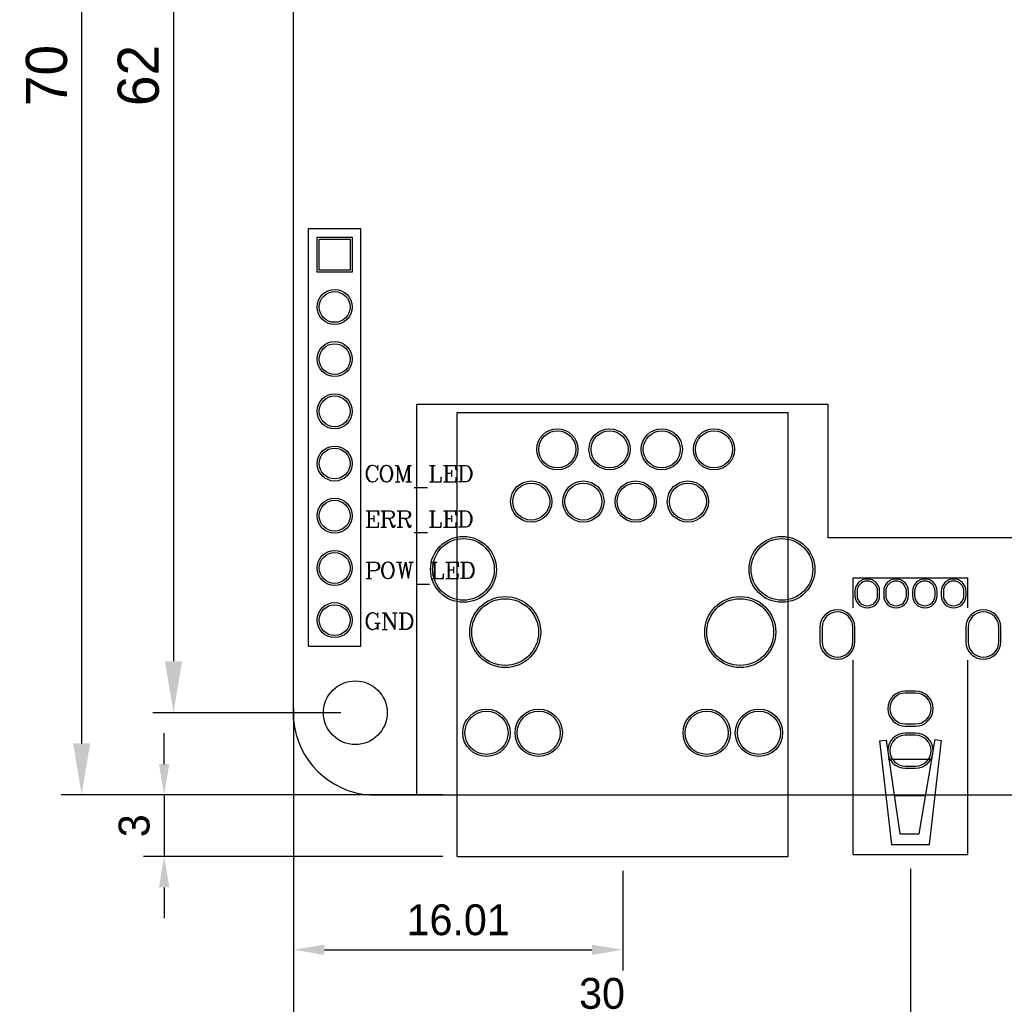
# Model space of a CAD drawing. Extents: x 840 to 1016, y 56 to 305.
# Tile 3 of 15: x 883 to 931, y 141 to 189. Entities that reach past the tile are written whole.
import ezdxf

# ---------------------------------------------------------------- set-up
doc = ezdxf.new("R2010")
doc.units = 0
doc.header["$MEASUREMENT"] = 0
doc.layers.get('0').update_dxf_attribs({"linetype": 'ByLayer'})
doc.layers.get('Defpoints').update_dxf_attribs({"linetype": 'CONTINUOUS'})
for name, color, linetype in [('BOTTOMLAYER', 5, 'CONTINUOUS'), ('BOTTOMOVERLAY', 54, 'CONTINUOUS'), ('BOTTOMSOLDER', 6, 'CONTINUOUS'), ('KEEPOUTLAYER', 6, 'CONTINUOUS'), ('MIDLAYER1', 16, 'CONTINUOUS'), ('MIDLAYER2', 76, 'CONTINUOUS'), ('MIDLAYER3', 90, 'CONTINUOUS'), ('MIDLAYER4', 156, 'CONTINUOUS'), ('MULTILAYER', 9, 'CONTINUOUS'), ('TOPLAYER', 1, 'CONTINUOUS'), ('TOPOVERLAY', 2, 'CONTINUOUS'), ('TOPSOLDER', 216, 'CONTINUOUS')]:
    doc.layers.add(name, color=color, linetype=linetype)
doc.dimstyles.new('ISO-25', dxfattribs={"dimtxt": 2.5, "dimasz": 2.5, "dimexe": 1.25, "dimexo": 0.625, "dimtad": 1, "dimdec": 4, "dimdsep": 46, "dimtxsty": 'Standard', "dimcen": 2.5, "dimadec": 0, "dimazin": 0, "dimtfac": 1, "dimtdec": 4, "dimtmove": 2, "dimatfit": 3, "dimfxl": 1, "dimtolj": 1, "dimarcsym": 0})

# ---------------------------------------------------------------- blocks, each defined once
blk = doc.blocks.new('USB_CH_1')
at = {"layer": 'BOTTOMLAYER'}
for p, q in [((-2.6, 3.925), (-2.6, 3.725)), ((-1.6, 3.725), (-1.6, 3.925)), ((-1.2, 3.925), (-1.2, 3.725)), ((-0.2, 3.725), (-0.2, 3.925)), ((0.2, 3.925), (0.2, 3.725)), ((1.2, 3.725), (1.2, 3.925)), ((1.6, 3.925), (1.6, 3.725)), ((2.6, 3.725), (2.6, 3.925)), ((-4.3, 2.175), (-4.3, 1.475)), ((-2.8, 1.475), (-2.8, 2.175)), ((2.8, 2.175), (2.8, 1.475)), ((4.3, 1.475), (4.3, 2.175)), ((0.25, -1.025), (-0.25, -1.025)), ((-0.25, -2.525), (0.25, -2.525)), ((0.25, -3.075), (-0.25, -3.075)), ((-0.25, -4.575), (0.25, -4.575))]:
    blk.add_line(p, q, dxfattribs=at)
for centre, radius, start, end in [((-2.1, 3.925), 0.5, 0, 180), ((-0.7, 3.925), 0.5, 0, 180), ((0.7, 3.925), 0.5, 0, 180), ((2.1, 3.925), 0.5, 0, 180), ((-2.1, 3.725), 0.5, 180, 0), ((-0.7, 3.725), 0.5, 180, 0), ((0.7, 3.725), 0.5, 180, 0), ((2.1, 3.725), 0.5, 180, 0), ((-3.55, 2.175), 0.75, 0, 180), ((3.55, 2.175), 0.75, 0, 180), ((-3.55, 1.475), 0.75, 180, 0), ((3.55, 1.475), 0.75, 180, 0), ((-0.25, -1.775), 0.75, 90, 270), ((0.25, -1.775), 0.75, 270, 90), ((-0.25, -3.825), 0.75, 90, 270), ((0.25, -3.825), 0.75, 270, 90)]:
    blk.add_arc(centre, radius, start, end, dxfattribs=at)
at = {"layer": 'BOTTOMSOLDER'}
for p, q in [((-2.702, 3.925), (-2.702, 3.725)), ((-1.498, 3.725), (-1.498, 3.925)), ((-1.302, 3.925), (-1.302, 3.725)), ((-0.098, 3.725), (-0.098, 3.925)), ((0.099, 3.925), (0.099, 3.725)), ((1.302, 3.725), (1.302, 3.925)), ((1.498, 3.925), (1.498, 3.725)), ((2.701, 3.725), (2.701, 3.925)), ((-4.402, 2.175), (-4.402, 1.475)), ((-2.698, 1.475), (-2.698, 2.175)), ((2.698, 2.175), (2.698, 1.475)), ((4.402, 1.475), (4.402, 2.175)), ((0.25, -0.923), (-0.25, -0.923)), ((-0.25, -2.627), (0.25, -2.627)), ((0.25, -2.973), (-0.25, -2.973)), ((-0.25, -4.677), (0.25, -4.677))]:
    blk.add_line(p, q, dxfattribs=at)
for centre, radius, start, end in [((-2.1, 3.925), 0.602, 0, 180), ((-0.7, 3.925), 0.602, 0, 180), ((0.7, 3.925), 0.602, 0, 180), ((2.1, 3.925), 0.602, 0, 180), ((-2.1, 3.725), 0.602, 180, 0), ((-0.7, 3.725), 0.602, 180, 0), ((0.7, 3.725), 0.602, 180, 0), ((2.1, 3.725), 0.602, 180, 0), ((-3.55, 2.175), 0.852, 0, 180), ((3.55, 2.175), 0.852, 0, 180), ((-3.55, 1.475), 0.852, 180, 0), ((3.55, 1.475), 0.852, 180, 0), ((-0.25, -1.775), 0.852, 90, 270), ((0.25, -1.775), 0.852, 270, 90), ((-0.25, -3.825), 0.852, 90, 270), ((0.25, -3.825), 0.852, 270, 90)]:
    blk.add_arc(centre, radius, start, end, dxfattribs=at)
at = {"layer": 'MIDLAYER1'}
for p, q in [((-2.6, 3.925), (-2.6, 3.725)), ((-1.6, 3.725), (-1.6, 3.925)), ((-1.2, 3.925), (-1.2, 3.725)), ((-0.2, 3.725), (-0.2, 3.925)), ((0.2, 3.925), (0.2, 3.725)), ((1.2, 3.725), (1.2, 3.925)), ((1.6, 3.925), (1.6, 3.725)), ((2.6, 3.725), (2.6, 3.925)), ((-4.3, 2.175), (-4.3, 1.475)), ((-2.8, 1.475), (-2.8, 2.175)), ((2.8, 2.175), (2.8, 1.475)), ((4.3, 1.475), (4.3, 2.175)), ((0.25, -1.025), (-0.25, -1.025)), ((-0.25, -2.525), (0.25, -2.525)), ((0.25, -3.075), (-0.25, -3.075)), ((-0.25, -4.575), (0.25, -4.575))]:
    blk.add_line(p, q, dxfattribs=at)
for centre, radius, start, end in [((-2.1, 3.925), 0.5, 0, 180), ((-0.7, 3.925), 0.5, 0, 180), ((0.7, 3.925), 0.5, 0, 180), ((2.1, 3.925), 0.5, 0, 180), ((-2.1, 3.725), 0.5, 180, 0), ((-0.7, 3.725), 0.5, 180, 0), ((0.7, 3.725), 0.5, 180, 0), ((2.1, 3.725), 0.5, 180, 0), ((-3.55, 2.175), 0.75, 0, 180), ((3.55, 2.175), 0.75, 0, 180), ((-3.55, 1.475), 0.75, 180, 0), ((3.55, 1.475), 0.75, 180, 0), ((-0.25, -1.775), 0.75, 90, 270), ((0.25, -1.775), 0.75, 270, 90), ((-0.25, -3.825), 0.75, 90, 270), ((0.25, -3.825), 0.75, 270, 90)]:
    blk.add_arc(centre, radius, start, end, dxfattribs=at)
at = {"layer": 'MIDLAYER2'}
for p, q in [((-2.6, 3.925), (-2.6, 3.725)), ((-1.6, 3.725), (-1.6, 3.925)), ((-1.2, 3.925), (-1.2, 3.725)), ((-0.2, 3.725), (-0.2, 3.925)), ((0.2, 3.925), (0.2, 3.725)), ((1.2, 3.725), (1.2, 3.925)), ((1.6, 3.925), (1.6, 3.725)), ((2.6, 3.725), (2.6, 3.925)), ((-4.3, 2.175), (-4.3, 1.475)), ((-2.8, 1.475), (-2.8, 2.175)), ((2.8, 2.175), (2.8, 1.475)), ((4.3, 1.475), (4.3, 2.175)), ((0.25, -1.025), (-0.25, -1.025)), ((-0.25, -2.525), (0.25, -2.525)), ((0.25, -3.075), (-0.25, -3.075)), ((-0.25, -4.575), (0.25, -4.575))]:
    blk.add_line(p, q, dxfattribs=at)
for centre, radius, start, end in [((-2.1, 3.925), 0.5, 0, 180), ((-0.7, 3.925), 0.5, 0, 180), ((0.7, 3.925), 0.5, 0, 180), ((2.1, 3.925), 0.5, 0, 180), ((-2.1, 3.725), 0.5, 180, 0), ((-0.7, 3.725), 0.5, 180, 0), ((0.7, 3.725), 0.5, 180, 0), ((2.1, 3.725), 0.5, 180, 0), ((-3.55, 2.175), 0.75, 0, 180), ((3.55, 2.175), 0.75, 0, 180), ((-3.55, 1.475), 0.75, 180, 0), ((3.55, 1.475), 0.75, 180, 0), ((-0.25, -1.775), 0.75, 90, 270), ((0.25, -1.775), 0.75, 270, 90), ((-0.25, -3.825), 0.75, 90, 270), ((0.25, -3.825), 0.75, 270, 90)]:
    blk.add_arc(centre, radius, start, end, dxfattribs=at)
at = {"layer": 'MIDLAYER3'}
for p, q in [((-2.6, 3.925), (-2.6, 3.725)), ((-1.6, 3.725), (-1.6, 3.925)), ((-1.2, 3.925), (-1.2, 3.725)), ((-0.2, 3.725), (-0.2, 3.925)), ((0.2, 3.925), (0.2, 3.725)), ((1.2, 3.725), (1.2, 3.925)), ((1.6, 3.925), (1.6, 3.725)), ((2.6, 3.725), (2.6, 3.925)), ((-4.3, 2.175), (-4.3, 1.475)), ((-2.8, 1.475), (-2.8, 2.175)), ((2.8, 2.175), (2.8, 1.475)), ((4.3, 1.475), (4.3, 2.175)), ((0.25, -1.025), (-0.25, -1.025)), ((-0.25, -2.525), (0.25, -2.525)), ((0.25, -3.075), (-0.25, -3.075)), ((-0.25, -4.575), (0.25, -4.575))]:
    blk.add_line(p, q, dxfattribs=at)
for centre, radius, start, end in [((-2.1, 3.925), 0.5, 0, 180), ((-0.7, 3.925), 0.5, 0, 180), ((0.7, 3.925), 0.5, 0, 180), ((2.1, 3.925), 0.5, 0, 180), ((-2.1, 3.725), 0.5, 180, 0), ((-0.7, 3.725), 0.5, 180, 0), ((0.7, 3.725), 0.5, 180, 0), ((2.1, 3.725), 0.5, 180, 0), ((-3.55, 2.175), 0.75, 0, 180), ((3.55, 2.175), 0.75, 0, 180), ((-3.55, 1.475), 0.75, 180, 0), ((3.55, 1.475), 0.75, 180, 0), ((-0.25, -1.775), 0.75, 90, 270), ((0.25, -1.775), 0.75, 270, 90), ((-0.25, -3.825), 0.75, 90, 270), ((0.25, -3.825), 0.75, 270, 90)]:
    blk.add_arc(centre, radius, start, end, dxfattribs=at)
at = {"layer": 'MIDLAYER4'}
for p, q in [((-2.6, 3.925), (-2.6, 3.725)), ((-1.6, 3.725), (-1.6, 3.925)), ((-1.2, 3.925), (-1.2, 3.725)), ((-0.2, 3.725), (-0.2, 3.925)), ((0.2, 3.925), (0.2, 3.725)), ((1.2, 3.725), (1.2, 3.925)), ((1.6, 3.925), (1.6, 3.725)), ((2.6, 3.725), (2.6, 3.925)), ((-4.3, 2.175), (-4.3, 1.475)), ((-2.8, 1.475), (-2.8, 2.175)), ((2.8, 2.175), (2.8, 1.475)), ((4.3, 1.475), (4.3, 2.175)), ((0.25, -1.025), (-0.25, -1.025)), ((-0.25, -2.525), (0.25, -2.525)), ((0.25, -3.075), (-0.25, -3.075)), ((-0.25, -4.575), (0.25, -4.575))]:
    blk.add_line(p, q, dxfattribs=at)
for centre, radius, start, end in [((-2.1, 3.925), 0.5, 0, 180), ((-0.7, 3.925), 0.5, 0, 180), ((0.7, 3.925), 0.5, 0, 180), ((2.1, 3.925), 0.5, 0, 180), ((-2.1, 3.725), 0.5, 180, 0), ((-0.7, 3.725), 0.5, 180, 0), ((0.7, 3.725), 0.5, 180, 0), ((2.1, 3.725), 0.5, 180, 0), ((-3.55, 2.175), 0.75, 0, 180), ((3.55, 2.175), 0.75, 0, 180), ((-3.55, 1.475), 0.75, 180, 0), ((3.55, 1.475), 0.75, 180, 0), ((-0.25, -1.775), 0.75, 90, 270), ((0.25, -1.775), 0.75, 270, 90), ((-0.25, -3.825), 0.75, 90, 270), ((0.25, -3.825), 0.75, 270, 90)]:
    blk.add_arc(centre, radius, start, end, dxfattribs=at)
at = {"layer": 'MULTILAYER'}
for p, q in [((-2.6, 3.925), (-2.6, 3.725)), ((-1.6, 3.725), (-1.6, 3.925)), ((-1.2, 3.925), (-1.2, 3.725)), ((-0.2, 3.725), (-0.2, 3.925)), ((0.2, 3.925), (0.2, 3.725)), ((1.2, 3.725), (1.2, 3.925)), ((1.6, 3.925), (1.6, 3.725)), ((2.6, 3.725), (2.6, 3.925)), ((-4.3, 2.175), (-4.3, 1.475)), ((-2.8, 1.475), (-2.8, 2.175)), ((2.8, 2.175), (2.8, 1.475)), ((4.3, 1.475), (4.3, 2.175)), ((0.25, -1.025), (-0.25, -1.025)), ((-0.25, -2.525), (0.25, -2.525)), ((0.25, -3.075), (-0.25, -3.075)), ((-0.25, -4.575), (0.25, -4.575))]:
    blk.add_line(p, q, dxfattribs=at)
for centre, radius, start, end in [((-2.1, 3.925), 0.5, 0, 180), ((-0.7, 3.925), 0.5, 0, 180), ((0.7, 3.925), 0.5, 0, 180), ((2.1, 3.925), 0.5, 0, 180), ((-2.1, 3.725), 0.5, 180, 0), ((-0.7, 3.725), 0.5, 180, 0), ((0.7, 3.725), 0.5, 180, 0), ((2.1, 3.725), 0.5, 180, 0), ((-3.55, 2.175), 0.75, 0, 180), ((3.55, 2.175), 0.75, 0, 180), ((-3.55, 1.475), 0.75, 180, 0), ((3.55, 1.475), 0.75, 180, 0), ((-0.25, -1.775), 0.75, 90, 270), ((0.25, -1.775), 0.75, 270, 90), ((-0.25, -3.825), 0.75, 90, 270), ((0.25, -3.825), 0.75, 270, 90)]:
    blk.add_arc(centre, radius, start, end, dxfattribs=at)
at = {"layer": 'TOPLAYER'}
for p, q in [((-2.6, 3.925), (-2.6, 3.725)), ((-1.6, 3.725), (-1.6, 3.925)), ((-1.2, 3.925), (-1.2, 3.725)), ((-0.2, 3.725), (-0.2, 3.925)), ((0.2, 3.925), (0.2, 3.725)), ((1.2, 3.725), (1.2, 3.925)), ((1.6, 3.925), (1.6, 3.725)), ((2.6, 3.725), (2.6, 3.925)), ((-4.3, 2.175), (-4.3, 1.475)), ((-2.8, 1.475), (-2.8, 2.175)), ((2.8, 2.175), (2.8, 1.475)), ((4.3, 1.475), (4.3, 2.175)), ((0.25, -1.025), (-0.25, -1.025)), ((-0.25, -2.525), (0.25, -2.525)), ((0.25, -3.075), (-0.25, -3.075)), ((-0.25, -4.575), (0.25, -4.575))]:
    blk.add_line(p, q, dxfattribs=at)
for centre, radius, start, end in [((-2.1, 3.925), 0.5, 0, 180), ((-0.7, 3.925), 0.5, 0, 180), ((0.7, 3.925), 0.5, 0, 180), ((2.1, 3.925), 0.5, 0, 180), ((-2.1, 3.725), 0.5, 180, 0), ((-0.7, 3.725), 0.5, 180, 0), ((0.7, 3.725), 0.5, 180, 0), ((2.1, 3.725), 0.5, 180, 0), ((-3.55, 2.175), 0.75, 0, 180), ((3.55, 2.175), 0.75, 0, 180), ((-3.55, 1.475), 0.75, 180, 0), ((3.55, 1.475), 0.75, 180, 0), ((-0.25, -1.775), 0.75, 90, 270), ((0.25, -1.775), 0.75, 270, 90), ((-0.25, -3.825), 0.75, 90, 270), ((0.25, -3.825), 0.75, 270, 90)]:
    blk.add_arc(centre, radius, start, end, dxfattribs=at)
at = {"layer": 'TOPOVERLAY'}
for p, q in [((-2.794, 3.131), (-2.794, 4.581)), ((-2.794, 4.581), (2.794, 4.581)), ((2.794, 3.131), (2.794, 4.581)), ((-2.794, -8.881), (-2.794, 0.582)), ((2.794, -8.881), (2.794, 0.582)), ((-1.51, -3.339), (-1.177, -3.313)), ((-1.51, -3.339), (-0.928, -8.386)), ((-1.177, -3.313), (-0.522, -7.878)), ((0.418, -7.878), (1.205, -3.28)), ((0.926, -8.386), (1.51, -3.331)), ((1.205, -3.28), (1.51, -3.331)), ((-1.081, -4.245), (1.002, -4.245)), ((-0.751, -5.998), (0.697, -5.998)), ((-0.522, -7.878), (0.418, -7.878)), ((-0.928, -8.386), (0.926, -8.386)), ((-2.794, -8.881), (2.794, -8.881))]:
    blk.add_line(p, q, dxfattribs=at)
at = {"layer": 'TOPSOLDER'}
for p, q in [((-2.702, 3.925), (-2.702, 3.725)), ((-1.498, 3.725), (-1.498, 3.925)), ((-1.302, 3.925), (-1.302, 3.725)), ((-0.098, 3.725), (-0.098, 3.925)), ((0.099, 3.925), (0.099, 3.725)), ((1.302, 3.725), (1.302, 3.925)), ((1.498, 3.925), (1.498, 3.725)), ((2.701, 3.725), (2.701, 3.925)), ((-4.402, 2.175), (-4.402, 1.475)), ((-2.698, 1.475), (-2.698, 2.175)), ((2.698, 2.175), (2.698, 1.475)), ((4.402, 1.475), (4.402, 2.175)), ((0.25, -0.923), (-0.25, -0.923)), ((-0.25, -2.627), (0.25, -2.627)), ((0.25, -2.973), (-0.25, -2.973)), ((-0.25, -4.677), (0.25, -4.677))]:
    blk.add_line(p, q, dxfattribs=at)
for centre, radius, start, end in [((-2.1, 3.925), 0.602, 0, 180), ((-0.7, 3.925), 0.602, 0, 180), ((0.7, 3.925), 0.602, 0, 180), ((2.1, 3.925), 0.602, 0, 180), ((-2.1, 3.725), 0.602, 180, 0), ((-0.7, 3.725), 0.602, 180, 0), ((0.7, 3.725), 0.602, 180, 0), ((2.1, 3.725), 0.602, 180, 0), ((-3.55, 2.175), 0.852, 0, 180), ((3.55, 2.175), 0.852, 0, 180), ((-3.55, 1.475), 0.852, 180, 0), ((3.55, 1.475), 0.852, 180, 0), ((-0.25, -1.775), 0.852, 90, 270), ((0.25, -1.775), 0.852, 270, 90), ((-0.25, -3.825), 0.852, 90, 270), ((0.25, -3.825), 0.852, 270, 90)]:
    blk.add_arc(centre, radius, start, end, dxfattribs=at)
blk = doc.blocks.new('HDR1X8_B_5')
at = {"layer": 'BOTTOMLAYER'}
for p, q in [((-0.75, 0.75), (0.75, 0.75)), ((-0.75, -0.75), (-0.75, 0.75)), ((0.75, 0.75), (0.75, -0.75)), ((0.75, -0.75), (-0.75, -0.75))]:
    blk.add_line(p, q, dxfattribs=at)
for centre in [(2.54, 0), (5.08, 0), (7.62, 0), (10.16, 0), (12.7, 0), (15.24, 0), (17.78, 0)]:
    blk.add_circle(centre, 0.75, dxfattribs=at)
at = {"layer": 'BOTTOMOVERLAY'}
for p, q in [((19.05, 1.27), (-1.27, 1.27)), ((-1.27, -1.27), (-1.27, 1.27)), ((19.05, -1.27), (19.05, 1.27)), ((19.05, -1.27), (-1.27, -1.27))]:
    blk.add_line(p, q, dxfattribs=at)
at = {"layer": 'BOTTOMSOLDER'}
for p, q in [((-0.852, 0.852), (0.852, 0.852)), ((-0.852, -0.852), (-0.852, 0.852)), ((0.852, 0.852), (0.852, -0.852)), ((0.852, -0.852), (-0.852, -0.852))]:
    blk.add_line(p, q, dxfattribs=at)
for centre in [(2.54, 0), (5.08, 0), (7.62, 0), (10.16, 0), (12.7, 0), (15.24, 0), (17.78, 0)]:
    blk.add_circle(centre, 0.852, dxfattribs=at)
at = {"layer": 'MIDLAYER1'}
for p, q in [((-0.75, 0.75), (0.75, 0.75)), ((-0.75, -0.75), (-0.75, 0.75)), ((0.75, 0.75), (0.75, -0.75)), ((0.75, -0.75), (-0.75, -0.75))]:
    blk.add_line(p, q, dxfattribs=at)
for centre in [(2.54, 0), (5.08, 0), (7.62, 0), (10.16, 0), (12.7, 0), (15.24, 0), (17.78, 0)]:
    blk.add_circle(centre, 0.75, dxfattribs=at)
at = {"layer": 'MIDLAYER2'}
for p, q in [((-0.75, 0.75), (0.75, 0.75)), ((-0.75, -0.75), (-0.75, 0.75)), ((0.75, 0.75), (0.75, -0.75)), ((0.75, -0.75), (-0.75, -0.75))]:
    blk.add_line(p, q, dxfattribs=at)
for centre in [(2.54, 0), (5.08, 0), (7.62, 0), (10.16, 0), (12.7, 0), (15.24, 0), (17.78, 0)]:
    blk.add_circle(centre, 0.75, dxfattribs=at)
at = {"layer": 'MIDLAYER3'}
for p, q in [((-0.75, 0.75), (0.75, 0.75)), ((-0.75, -0.75), (-0.75, 0.75)), ((0.75, 0.75), (0.75, -0.75)), ((0.75, -0.75), (-0.75, -0.75))]:
    blk.add_line(p, q, dxfattribs=at)
for centre in [(2.54, 0), (5.08, 0), (7.62, 0), (10.16, 0), (12.7, 0), (15.24, 0), (17.78, 0)]:
    blk.add_circle(centre, 0.75, dxfattribs=at)
at = {"layer": 'MIDLAYER4'}
for p, q in [((-0.75, 0.75), (0.75, 0.75)), ((-0.75, -0.75), (-0.75, 0.75)), ((0.75, 0.75), (0.75, -0.75)), ((0.75, -0.75), (-0.75, -0.75))]:
    blk.add_line(p, q, dxfattribs=at)
for centre in [(2.54, 0), (5.08, 0), (7.62, 0), (10.16, 0), (12.7, 0), (15.24, 0), (17.78, 0)]:
    blk.add_circle(centre, 0.75, dxfattribs=at)
at = {"layer": 'MULTILAYER'}
for p, q in [((-0.75, 0.75), (0.75, 0.75)), ((-0.75, -0.75), (-0.75, 0.75)), ((0.75, 0.75), (0.75, -0.75)), ((0.75, -0.75), (-0.75, -0.75))]:
    blk.add_line(p, q, dxfattribs=at)
for centre in [(2.54, 0), (5.08, 0), (7.62, 0), (10.16, 0), (12.7, 0), (15.24, 0), (17.78, 0)]:
    blk.add_circle(centre, 0.75, dxfattribs=at)
at = {"layer": 'TOPLAYER'}
for p, q in [((-0.75, 0.75), (0.75, 0.75)), ((-0.75, -0.75), (-0.75, 0.75)), ((0.75, 0.75), (0.75, -0.75)), ((0.75, -0.75), (-0.75, -0.75))]:
    blk.add_line(p, q, dxfattribs=at)
for centre in [(2.54, 0), (5.08, 0), (7.62, 0), (10.16, 0), (12.7, 0), (15.24, 0), (17.78, 0)]:
    blk.add_circle(centre, 0.75, dxfattribs=at)
at = {"layer": 'TOPSOLDER'}
for p, q in [((-0.852, 0.852), (0.852, 0.852)), ((-0.852, -0.852), (-0.852, 0.852)), ((0.852, 0.852), (0.852, -0.852)), ((0.852, -0.852), (-0.852, -0.852))]:
    blk.add_line(p, q, dxfattribs=at)
for centre in [(2.54, 0), (5.08, 0), (7.62, 0), (10.16, 0), (12.7, 0), (15.24, 0), (17.78, 0)]:
    blk.add_circle(centre, 0.852, dxfattribs=at)
blk = doc.blocks.new('Y_HR911105A_7')
at = {"layer": 'BOTTOMLAYER'}
for centre, radius in [((-6.625, 4.78), 1.05), ((-4.085, 4.78), 1.05), ((4.085, 4.78), 1.05), ((6.625, 4.78), 1.05), ((-5.715, -0.12), 1.625), ((5.715, -0.12), 1.625), ((-7.745, -3.17), 1.5), ((7.745, -3.17), 1.5), ((-3.17, -6.47), 0.9), ((-0.63, -6.47), 0.9), ((1.91, -6.47), 0.9), ((4.45, -6.47), 0.9), ((-4.44, -9.01), 0.9), ((-1.9, -9.01), 0.9), ((0.64, -9.01), 0.9), ((3.18, -9.01), 0.9)]:
    blk.add_circle(centre, radius, dxfattribs=at)
at = {"layer": 'BOTTOMSOLDER'}
for centre, radius in [((-6.625, 4.78), 1.152), ((-4.085, 4.78), 1.152), ((4.085, 4.78), 1.152), ((6.625, 4.78), 1.152), ((-5.715, -0.12), 1.727), ((5.715, -0.12), 1.727), ((-7.745, -3.17), 1.602), ((7.745, -3.17), 1.602), ((-3.17, -6.47), 1.002), ((-0.63, -6.47), 1.002), ((1.91, -6.47), 1.002), ((4.45, -6.47), 1.002), ((-4.44, -9.01), 1.002), ((-1.9, -9.01), 1.002), ((0.64, -9.01), 1.002), ((3.18, -9.01), 1.002)]:
    blk.add_circle(centre, radius, dxfattribs=at)
at = {"layer": 'MIDLAYER1'}
for centre, radius in [((-6.625, 4.78), 1.05), ((-4.085, 4.78), 1.05), ((4.085, 4.78), 1.05), ((6.625, 4.78), 1.05), ((-5.715, -0.12), 1.625), ((5.715, -0.12), 1.625), ((-7.745, -3.17), 1.5), ((7.745, -3.17), 1.5), ((-3.17, -6.47), 0.9), ((-0.63, -6.47), 0.9), ((1.91, -6.47), 0.9), ((4.45, -6.47), 0.9), ((-4.44, -9.01), 0.9), ((-1.9, -9.01), 0.9), ((0.64, -9.01), 0.9), ((3.18, -9.01), 0.9)]:
    blk.add_circle(centre, radius, dxfattribs=at)
at = {"layer": 'MIDLAYER2'}
for centre, radius in [((-6.625, 4.78), 1.05), ((-4.085, 4.78), 1.05), ((4.085, 4.78), 1.05), ((6.625, 4.78), 1.05), ((-5.715, -0.12), 1.625), ((5.715, -0.12), 1.625), ((-7.745, -3.17), 1.5), ((7.745, -3.17), 1.5), ((-3.17, -6.47), 0.9), ((-0.63, -6.47), 0.9), ((1.91, -6.47), 0.9), ((4.45, -6.47), 0.9), ((-4.44, -9.01), 0.9), ((-1.9, -9.01), 0.9), ((0.64, -9.01), 0.9), ((3.18, -9.01), 0.9)]:
    blk.add_circle(centre, radius, dxfattribs=at)
at = {"layer": 'MIDLAYER3'}
for centre, radius in [((-6.625, 4.78), 1.05), ((-4.085, 4.78), 1.05), ((4.085, 4.78), 1.05), ((6.625, 4.78), 1.05), ((-5.715, -0.12), 1.625), ((5.715, -0.12), 1.625), ((-7.745, -3.17), 1.5), ((7.745, -3.17), 1.5), ((-3.17, -6.47), 0.9), ((-0.63, -6.47), 0.9), ((1.91, -6.47), 0.9), ((4.45, -6.47), 0.9), ((-4.44, -9.01), 0.9), ((-1.9, -9.01), 0.9), ((0.64, -9.01), 0.9), ((3.18, -9.01), 0.9)]:
    blk.add_circle(centre, radius, dxfattribs=at)
at = {"layer": 'MIDLAYER4'}
for centre, radius in [((-6.625, 4.78), 1.05), ((-4.085, 4.78), 1.05), ((4.085, 4.78), 1.05), ((6.625, 4.78), 1.05), ((-5.715, -0.12), 1.625), ((5.715, -0.12), 1.625), ((-7.745, -3.17), 1.5), ((7.745, -3.17), 1.5), ((-3.17, -6.47), 0.9), ((-0.63, -6.47), 0.9), ((1.91, -6.47), 0.9), ((4.45, -6.47), 0.9), ((-4.44, -9.01), 0.9), ((-1.9, -9.01), 0.9), ((0.64, -9.01), 0.9), ((3.18, -9.01), 0.9)]:
    blk.add_circle(centre, radius, dxfattribs=at)
at = {"layer": 'MULTILAYER'}
for centre, radius in [((-6.625, 4.78), 1.05), ((-4.085, 4.78), 1.05), ((4.085, 4.78), 1.05), ((6.625, 4.78), 1.05), ((-5.715, -0.12), 1.625), ((5.715, -0.12), 1.625), ((-7.745, -3.17), 1.5), ((7.745, -3.17), 1.5), ((-3.17, -6.47), 0.9), ((-0.63, -6.47), 0.9), ((1.91, -6.47), 0.9), ((4.45, -6.47), 0.9), ((-4.44, -9.01), 0.9), ((-1.9, -9.01), 0.9), ((0.64, -9.01), 0.9), ((3.18, -9.01), 0.9)]:
    blk.add_circle(centre, radius, dxfattribs=at)
at = {"layer": 'TOPLAYER'}
for centre, radius in [((-6.625, 4.78), 1.05), ((-4.085, 4.78), 1.05), ((4.085, 4.78), 1.05), ((6.625, 4.78), 1.05), ((-5.715, -0.12), 1.625), ((5.715, -0.12), 1.625), ((-7.745, -3.17), 1.5), ((7.745, -3.17), 1.5), ((-3.17, -6.47), 0.9), ((-0.63, -6.47), 0.9), ((1.91, -6.47), 0.9), ((4.45, -6.47), 0.9), ((-4.44, -9.01), 0.9), ((-1.9, -9.01), 0.9), ((0.64, -9.01), 0.9), ((3.18, -9.01), 0.9)]:
    blk.add_circle(centre, radius, dxfattribs=at)
at = {"layer": 'TOPOVERLAY'}
for p, q in [((-8.05, 10.8), (-8.05, -10.8)), ((8.05, 10.8), (-8.05, 10.8)), ((8.05, 10.8), (8.05, -10.8)), ((8.05, -10.8), (-8.05, -10.8))]:
    blk.add_line(p, q, dxfattribs=at)
at = {"layer": 'TOPSOLDER'}
for centre, radius in [((-6.625, 4.78), 1.152), ((-4.085, 4.78), 1.152), ((4.085, 4.78), 1.152), ((6.625, 4.78), 1.152), ((-5.715, -0.12), 1.727), ((5.715, -0.12), 1.727), ((-7.745, -3.17), 1.602), ((7.745, -3.17), 1.602), ((-3.17, -6.47), 1.002), ((-0.63, -6.47), 1.002), ((1.91, -6.47), 1.002), ((4.45, -6.47), 1.002), ((-4.44, -9.01), 1.002), ((-1.9, -9.01), 1.002), ((0.64, -9.01), 1.002), ((3.18, -9.01), 1.002)]:
    blk.add_circle(centre, radius, dxfattribs=at)
blk = doc.blocks.new('*D103')
at = {"color": 5, "lineweight": -2}
for p, q in [((899.525, 220.911), (885.265, 220.911)), ((886.265, 218.411), (886.265, 153.416)), ((899.525, 150.916), (885.265, 150.916))]:
    blk.add_line(p, q, dxfattribs=at)
at = {"color": 5}
for points in [[(885.848, 218.411), (886.681, 218.411), (886.265, 220.911)], [(885.848, 153.416), (886.681, 153.416), (886.265, 150.916)]]:
    blk.add_solid(points, dxfattribs=at)
at = {"layer": 'Defpoints', "color": 0}
for p in [(900.225, 220.911), (886.265, 150.916), (900.225, 150.916)]:
    blk.add_point(p, dxfattribs=at)
at = {"color": 4, "insert": (884.565, 185.913), "char_height": 2, "attachment_point": 5, "rotation": 90}
blk.add_mtext('\\A1;70', dxfattribs=at)
blk = doc.blocks.new('*D105')
at = {"color": 5, "lineweight": -2}
for p, q in [((896.574, 155.145), (896.574, 142.379)), ((912.579, 147.216), (912.579, 142.379)), ((898.074, 143.379), (911.079, 143.379))]:
    blk.add_line(p, q, dxfattribs=at)
at = {"color": 5}
for points in [[(898.074, 143.629), (898.074, 143.129), (896.574, 143.379)], [(911.079, 143.629), (911.079, 143.129), (912.579, 143.379)]]:
    blk.add_solid(points, dxfattribs=at)
at = {"layer": 'Defpoints', "color": 0}
for p in [(896.574, 155.845), (912.579, 147.916), (912.579, 143.379)]:
    blk.add_point(p, dxfattribs=at)
at = {"color": 4, "insert": (904.577, 144.829), "char_height": 1.5, "attachment_point": 5}
blk.add_mtext('\\A1;16.01', dxfattribs=at)
blk = doc.blocks.new('*D96')
at = {"color": 5, "lineweight": -2}
for p, q in [((896.574, 155.145), (896.574, 138.797)), ((926.575, 147.31), (926.575, 138.797)), ((898.074, 139.797), (925.075, 139.797))]:
    blk.add_line(p, q, dxfattribs=at)
at = {"color": 5}
for points in [[(898.074, 140.047), (898.074, 139.547), (896.574, 139.797)], [(925.075, 140.047), (925.075, 139.547), (926.575, 139.797)]]:
    blk.add_solid(points, dxfattribs=at)
at = {"layer": 'Defpoints', "color": 0}
for p in [(896.574, 155.845), (926.575, 148.01), (926.575, 139.797)]:
    blk.add_point(p, dxfattribs=at)
at = {"color": 4, "insert": (911.574, 141.247), "char_height": 1.5, "attachment_point": 5}
blk.add_mtext('\\A1;30', dxfattribs=at)
blk = doc.blocks.new('*D97')
at = {"color": 5, "lineweight": -2}
for p, q in [((896.574, 155.145), (896.574, 134.269)), ((944.526, 141.684), (944.526, 134.269)), ((898.074, 135.269), (943.026, 135.269))]:
    blk.add_line(p, q, dxfattribs=at)
at = {"color": 5}
for points in [[(898.074, 135.519), (898.074, 135.019), (896.574, 135.269)], [(943.026, 135.519), (943.026, 135.019), (944.526, 135.269)]]:
    blk.add_solid(points, dxfattribs=at)
at = {"layer": 'Defpoints', "color": 0}
for p in [(896.574, 155.845), (944.526, 142.384), (944.526, 135.269)]:
    blk.add_point(p, dxfattribs=at)
at = {"color": 4, "insert": (920.55, 136.719), "char_height": 1.5, "attachment_point": 5}
blk.add_mtext('\\A1;47.95', dxfattribs=at)
blk = doc.blocks.new('*D98')
at = {"color": 5, "lineweight": -2}
for p, q in [((890.276, 152.416), (890.276, 153.916)), ((903.829, 150.916), (889.276, 150.916)), ((890.276, 150.916), (890.276, 147.916)), ((903.829, 147.916), (889.276, 147.916)), ((890.276, 146.416), (890.276, 144.916))]:
    blk.add_line(p, q, dxfattribs=at)
at = {"color": 5}
for points in [[(890.026, 152.416), (890.526, 152.416), (890.276, 150.916)], [(890.026, 146.416), (890.526, 146.416), (890.276, 147.916)]]:
    blk.add_solid(points, dxfattribs=at)
at = {"layer": 'Defpoints', "color": 0}
for p in [(904.529, 150.916), (890.276, 147.916), (904.529, 147.916)]:
    blk.add_point(p, dxfattribs=at)
at = {"color": 4, "insert": (888.826, 149.416), "char_height": 1.5, "attachment_point": 5, "rotation": 90}
blk.add_mtext('\\A1;3', dxfattribs=at)
blk = doc.blocks.new('*D109')
at = {"color": 5, "lineweight": -2}
for p, q in [((898.874, 216.913), (889.732, 216.913)), ((890.732, 214.413), (890.732, 157.413)), ((898.874, 154.913), (889.732, 154.913))]:
    blk.add_line(p, q, dxfattribs=at)
at = {"color": 5}
for points in [[(890.315, 214.413), (891.149, 214.413), (890.732, 216.913)], [(890.315, 157.413), (891.149, 157.413), (890.732, 154.913)]]:
    blk.add_solid(points, dxfattribs=at)
at = {"layer": 'Defpoints', "color": 0}
for p in [(899.574, 216.913), (890.732, 154.913), (899.574, 154.913)]:
    blk.add_point(p, dxfattribs=at)
at = {"color": 4, "insert": (889.032, 185.913), "char_height": 2, "attachment_point": 5, "rotation": 90}
blk.add_mtext('\\A1;62', dxfattribs=at)

msp = doc.modelspace()

# ---------------------------------------------------------------- linework, layer by layer
at = {"color": 6}
for p, q in [((902.574, 150.916), (902.574, 169.916)), ((902.574, 169.916), (922.574, 169.916)), ((922.574, 163.416), (922.574, 169.916)), ((931.574, 163.416), (922.574, 163.416))]:
    msp.add_line(p, q, dxfattribs=at)
msp.add_circle((899.574, 154.913), 1.55)
at = {"layer": 'KEEPOUTLAYER'}
for p, q in [((896.574, 154.566), (896.574, 217.212)), ((900.273, 150.916), (949.923, 150.916))]:
    msp.add_line(p, q, dxfattribs=at)
msp.add_arc((900.56, 154.904), 4, 184.857, 265.888, dxfattribs=at)
at = {"layer": 'TOPOVERLAY'}
for p, q in [((900.138, 166.752), (900.099, 166.637)), ((900.176, 166.828), (900.138, 166.752)), ((900.176, 166.752), (900.138, 166.637)), ((900.252, 166.904), (900.176, 166.828)), ((900.214, 166.828), (900.176, 166.752)), ((900.29, 166.904), (900.214, 166.828)), ((900.366, 166.942), (900.252, 166.904)), ((900.366, 166.942), (900.29, 166.904)), ((900.442, 166.942), (900.366, 166.942)), ((900.556, 166.904), (900.442, 166.942)), ((900.633, 166.828), (900.556, 166.904)), ((900.671, 166.942), (900.633, 166.828)), ((900.633, 166.828), (900.671, 166.714)), ((900.671, 166.714), (900.671, 166.942)), ((900.823, 166.752), (900.785, 166.599)), ((900.861, 166.828), (900.823, 166.752)), ((900.861, 166.752), (900.823, 166.599)), ((900.937, 166.904), (900.861, 166.828)), ((900.899, 166.828), (900.861, 166.752)), ((900.975, 166.904), (900.899, 166.828)), ((901.052, 166.942), (900.937, 166.904)), ((901.052, 166.942), (900.975, 166.904)), ((901.128, 166.942), (901.052, 166.942)), ((901.242, 166.904), (901.128, 166.942)), ((901.204, 166.904), (901.128, 166.942)), ((901.28, 166.828), (901.204, 166.904)), ((901.318, 166.828), (901.242, 166.904)), ((901.318, 166.752), (901.28, 166.828)), ((901.356, 166.752), (901.318, 166.828)), ((901.356, 166.599), (901.318, 166.752)), ((901.394, 166.599), (901.356, 166.752)), ((901.505, 166.942), (901.657, 166.942)), ((901.619, 166.942), (901.619, 166.142)), ((901.619, 166.942), (901.886, 166.142)), ((901.657, 166.942), (901.886, 166.257)), ((902.152, 166.942), (901.886, 166.142)), ((902.152, 166.942), (902.152, 166.142)), ((902.152, 166.942), (902.305, 166.942)), ((902.19, 166.942), (902.19, 166.142)), ((903.184, 166.942), (903.451, 166.942)), ((903.299, 166.942), (903.299, 166.142)), ((903.337, 166.942), (903.337, 166.142)), ((903.87, 166.942), (904.479, 166.942)), ((903.984, 166.942), (903.984, 166.142)), ((904.022, 166.942), (904.022, 166.142)), ((904.251, 166.714), (904.251, 166.409)), ((904.479, 166.714), (904.441, 166.942)), ((904.479, 166.942), (904.479, 166.714)), ((904.59, 166.942), (904.971, 166.942)), ((904.704, 166.942), (904.704, 166.142)), ((904.742, 166.942), (904.742, 166.142)), ((904.971, 166.942), (905.085, 166.904)), ((904.971, 166.942), (905.047, 166.904)), ((905.047, 166.904), (905.123, 166.828)), ((905.085, 166.904), (905.161, 166.828)), ((905.123, 166.828), (905.161, 166.752)), ((905.161, 166.828), (905.199, 166.752)), ((905.161, 166.752), (905.199, 166.637)), ((905.199, 166.752), (905.237, 166.637)), ((900.099, 166.637), (900.099, 166.447)), ((900.099, 166.447), (900.138, 166.333)), ((900.138, 166.637), (900.138, 166.447)), ((900.138, 166.447), (900.176, 166.333)), ((900.138, 166.333), (900.176, 166.257)), ((900.176, 166.333), (900.214, 166.257)), ((900.176, 166.257), (900.252, 166.18)), ((900.214, 166.257), (900.29, 166.18)), ((900.556, 166.18), (900.633, 166.257)), ((900.633, 166.257), (900.671, 166.333)), ((900.785, 166.599), (900.785, 166.485)), ((900.785, 166.485), (900.823, 166.333)), ((900.823, 166.599), (900.823, 166.485)), ((900.823, 166.485), (900.861, 166.333)), ((900.823, 166.333), (900.861, 166.257)), ((900.861, 166.333), (900.899, 166.257)), ((900.861, 166.257), (900.937, 166.18)), ((900.899, 166.257), (900.975, 166.18)), ((901.204, 166.18), (901.28, 166.257)), ((901.242, 166.18), (901.318, 166.257)), ((901.28, 166.257), (901.318, 166.333)), ((901.318, 166.333), (901.356, 166.485)), ((901.318, 166.257), (901.356, 166.333)), ((901.356, 166.485), (901.356, 166.599)), ((901.356, 166.333), (901.394, 166.485)), ((901.394, 166.485), (901.394, 166.599)), ((903.756, 166.371), (903.718, 166.142)), ((903.756, 166.142), (903.756, 166.371)), ((904.022, 166.561), (904.251, 166.561)), ((904.479, 166.371), (904.441, 166.142)), ((904.479, 166.142), (904.479, 166.371)), ((905.123, 166.257), (905.047, 166.18)), ((905.161, 166.257), (905.085, 166.18)), ((905.161, 166.333), (905.123, 166.257)), ((905.199, 166.447), (905.161, 166.333)), ((905.199, 166.333), (905.161, 166.257)), ((905.199, 166.637), (905.199, 166.447)), ((905.237, 166.447), (905.199, 166.333)), ((905.237, 166.637), (905.237, 166.447)), ((900.252, 166.18), (900.366, 166.142)), ((900.29, 166.18), (900.366, 166.142)), ((900.366, 166.142), (900.442, 166.142)), ((900.442, 166.142), (900.556, 166.18)), ((900.937, 166.18), (901.052, 166.142)), ((900.975, 166.18), (901.052, 166.142)), ((901.052, 166.142), (901.128, 166.142)), ((901.128, 166.142), (901.242, 166.18)), ((901.128, 166.142), (901.204, 166.18)), ((901.505, 166.142), (901.733, 166.142)), ((902.038, 166.142), (902.305, 166.142)), ((902.434, 165.876), (903.082, 165.876)), ((903.184, 166.142), (903.756, 166.142)), ((903.87, 166.142), (904.479, 166.142)), ((904.971, 166.142), (904.59, 166.142)), ((905.085, 166.18), (904.971, 166.142)), ((905.047, 166.18), (904.971, 166.142)), ((900.099, 164.741), (900.709, 164.741)), ((900.214, 164.741), (900.214, 163.941)), ((900.252, 164.741), (900.252, 163.941)), ((900.252, 164.36), (900.48, 164.36)), ((900.48, 164.512), (900.48, 164.207)), ((900.709, 164.512), (900.671, 164.741)), ((900.709, 164.741), (900.709, 164.512)), ((900.819, 164.741), (901.276, 164.741)), ((900.934, 164.741), (900.934, 163.941)), ((900.972, 164.741), (900.972, 163.941)), ((901.276, 164.36), (900.972, 164.36)), ((901.162, 164.36), (901.238, 164.322)), ((901.238, 164.322), (901.276, 164.283)), ((901.238, 164.322), (901.276, 164.245)), ((901.276, 164.741), (901.391, 164.702)), ((901.276, 164.741), (901.352, 164.702)), ((901.391, 164.398), (901.276, 164.36)), ((901.352, 164.398), (901.276, 164.36)), ((901.352, 164.702), (901.391, 164.664)), ((901.391, 164.436), (901.352, 164.398)), ((901.391, 164.702), (901.429, 164.664)), ((901.391, 164.664), (901.429, 164.588)), ((901.429, 164.512), (901.391, 164.436)), ((901.429, 164.436), (901.391, 164.398)), ((901.429, 164.664), (901.467, 164.588)), ((901.429, 164.588), (901.429, 164.512)), ((901.467, 164.512), (901.429, 164.436)), ((901.467, 164.588), (901.467, 164.512)), ((901.608, 164.741), (902.065, 164.741)), ((901.722, 164.741), (901.722, 163.941)), ((901.76, 164.741), (901.76, 163.941)), ((902.065, 164.36), (901.76, 164.36)), ((901.95, 164.36), (902.027, 164.322)), ((902.027, 164.322), (902.065, 164.283)), ((902.027, 164.322), (902.065, 164.245)), ((902.065, 164.741), (902.179, 164.702)), ((902.065, 164.741), (902.141, 164.702)), ((902.179, 164.398), (902.065, 164.36)), ((902.141, 164.398), (902.065, 164.36)), ((902.141, 164.702), (902.179, 164.664)), ((902.179, 164.436), (902.141, 164.398)), ((902.179, 164.702), (902.217, 164.664)), ((902.179, 164.664), (902.217, 164.588)), ((902.217, 164.512), (902.179, 164.436)), ((902.217, 164.436), (902.179, 164.398)), ((902.217, 164.664), (902.255, 164.588)), ((902.217, 164.588), (902.217, 164.512)), ((902.255, 164.512), (902.217, 164.436)), ((902.255, 164.588), (902.255, 164.512)), ((903.184, 164.741), (903.451, 164.741)), ((903.299, 164.741), (903.299, 163.941)), ((903.337, 164.741), (903.337, 163.941)), ((903.87, 164.741), (904.479, 164.741)), ((903.984, 164.741), (903.984, 163.941)), ((904.022, 164.741), (904.022, 163.941)), ((904.022, 164.36), (904.251, 164.36)), ((904.251, 164.512), (904.251, 164.207)), ((904.479, 164.512), (904.441, 164.741)), ((904.479, 164.741), (904.479, 164.512)), ((904.59, 164.741), (904.971, 164.741)), ((904.704, 164.741), (904.704, 163.941)), ((904.742, 164.741), (904.742, 163.941)), ((904.971, 164.741), (905.085, 164.702)), ((904.971, 164.741), (905.047, 164.702)), ((905.047, 164.702), (905.123, 164.626)), ((905.085, 164.702), (905.161, 164.626)), ((905.123, 164.626), (905.161, 164.55)), ((905.161, 164.626), (905.199, 164.55)), ((905.161, 164.55), (905.199, 164.436)), ((905.199, 164.55), (905.237, 164.436)), ((905.199, 164.436), (905.199, 164.245)), ((905.237, 164.436), (905.237, 164.245)), ((900.099, 163.941), (900.709, 163.941)), ((900.709, 164.169), (900.671, 163.941)), ((900.709, 163.941), (900.709, 164.169)), ((900.819, 163.941), (901.086, 163.941)), ((901.276, 164.283), (901.391, 164.017)), ((901.276, 164.245), (901.352, 163.979)), ((901.352, 163.979), (901.391, 163.941)), ((901.391, 164.017), (901.429, 163.979)), ((901.391, 163.941), (901.467, 163.941)), ((901.429, 163.979), (901.467, 163.979)), ((901.467, 163.979), (901.505, 164.017)), ((901.467, 163.941), (901.505, 164.017)), ((901.505, 164.017), (901.505, 164.055)), ((901.608, 163.941), (901.874, 163.941)), ((902.065, 164.283), (902.179, 164.017)), ((902.065, 164.245), (902.141, 163.979)), ((902.141, 163.979), (902.179, 163.941)), ((902.179, 164.017), (902.217, 163.979)), ((902.179, 163.941), (902.255, 163.941)), ((902.217, 163.979), (902.255, 163.979)), ((902.255, 163.979), (902.293, 164.017)), ((902.255, 163.941), (902.293, 164.017)), ((902.293, 164.017), (902.293, 164.055)), ((903.184, 163.941), (903.756, 163.941)), ((903.756, 164.169), (903.718, 163.941)), ((903.756, 163.941), (903.756, 164.169)), ((903.87, 163.941), (904.479, 163.941)), ((904.479, 164.169), (904.441, 163.941)), ((904.479, 163.941), (904.479, 164.169)), ((904.971, 163.941), (904.59, 163.941)), ((905.085, 163.979), (904.971, 163.941)), ((905.047, 163.979), (904.971, 163.941)), ((905.123, 164.055), (905.047, 163.979)), ((905.161, 164.055), (905.085, 163.979)), ((905.161, 164.131), (905.123, 164.055)), ((905.199, 164.245), (905.161, 164.131)), ((905.199, 164.131), (905.161, 164.055)), ((905.237, 164.245), (905.199, 164.131)), ((902.434, 163.674), (903.082, 163.674)), ((900.099, 162.241), (900.556, 162.241)), ((900.214, 162.241), (900.214, 161.441)), ((900.252, 162.241), (900.252, 161.441)), ((900.556, 162.241), (900.671, 162.202)), ((900.556, 162.241), (900.633, 162.202)), ((900.633, 162.202), (900.671, 162.164)), ((900.671, 162.202), (900.709, 162.164)), ((900.671, 162.164), (900.709, 162.088)), ((900.709, 161.974), (900.671, 161.898)), ((900.709, 162.164), (900.747, 162.088)), ((900.709, 162.088), (900.709, 161.974)), ((900.747, 161.974), (900.709, 161.898)), ((900.747, 162.088), (900.747, 161.974)), ((900.892, 162.05), (900.854, 161.898)), ((900.93, 162.126), (900.892, 162.05)), ((900.93, 162.05), (900.892, 161.898)), ((901.006, 162.202), (900.93, 162.126)), ((900.968, 162.126), (900.93, 162.05)), ((901.044, 162.202), (900.968, 162.126)), ((901.12, 162.241), (901.006, 162.202)), ((901.12, 162.241), (901.044, 162.202)), ((901.196, 162.241), (901.12, 162.241)), ((901.311, 162.202), (901.196, 162.241)), ((901.273, 162.202), (901.196, 162.241)), ((901.349, 162.126), (901.273, 162.202)), ((901.387, 162.126), (901.311, 162.202)), ((901.387, 162.05), (901.349, 162.126)), ((901.425, 162.05), (901.387, 162.126)), ((901.425, 161.898), (901.387, 162.05)), ((901.463, 161.898), (901.425, 162.05)), ((901.573, 162.241), (901.84, 162.241)), ((901.688, 162.241), (901.84, 161.441)), ((901.726, 162.241), (901.84, 161.631)), ((901.992, 162.241), (901.84, 161.441)), ((901.992, 162.241), (902.145, 161.441)), ((902.03, 162.241), (902.145, 161.631)), ((902.297, 162.241), (902.145, 161.441)), ((902.183, 162.241), (902.411, 162.241)), ((903.287, 162.241), (903.554, 162.241)), ((903.402, 162.241), (903.402, 161.441)), ((903.44, 162.241), (903.44, 161.441)), ((903.973, 162.241), (904.582, 162.241)), ((904.087, 162.241), (904.087, 161.441)), ((904.125, 162.241), (904.125, 161.441)), ((904.354, 162.012), (904.354, 161.707)), ((904.582, 162.012), (904.544, 162.241)), ((904.582, 162.241), (904.582, 162.012)), ((904.693, 162.241), (905.074, 162.241)), ((904.807, 162.241), (904.807, 161.441)), ((904.845, 162.241), (904.845, 161.441)), ((905.074, 162.241), (905.188, 162.202)), ((905.074, 162.241), (905.15, 162.202)), ((905.15, 162.202), (905.226, 162.126)), ((905.188, 162.202), (905.264, 162.126)), ((905.226, 162.126), (905.264, 162.05)), ((905.264, 162.126), (905.302, 162.05)), ((905.264, 162.05), (905.302, 161.936)), ((905.302, 162.05), (905.34, 161.936)), ((905.302, 161.936), (905.302, 161.745)), ((905.34, 161.936), (905.34, 161.745)), ((900.099, 161.441), (900.366, 161.441)), ((900.556, 161.822), (900.252, 161.822)), ((900.671, 161.86), (900.556, 161.822)), ((900.633, 161.86), (900.556, 161.822)), ((900.671, 161.898), (900.633, 161.86)), ((900.709, 161.898), (900.671, 161.86)), ((900.854, 161.898), (900.854, 161.783)), ((900.854, 161.783), (900.892, 161.631)), ((900.892, 161.898), (900.892, 161.783)), ((900.892, 161.783), (900.93, 161.631)), ((900.892, 161.631), (900.93, 161.555)), ((900.93, 161.631), (900.968, 161.555)), ((900.93, 161.555), (901.006, 161.479)), ((900.968, 161.555), (901.044, 161.479)), ((901.006, 161.479), (901.12, 161.441)), ((901.044, 161.479), (901.12, 161.441)), ((901.12, 161.441), (901.196, 161.441)), ((901.196, 161.441), (901.311, 161.479)), ((901.196, 161.441), (901.273, 161.479)), ((901.273, 161.479), (901.349, 161.555)), ((901.311, 161.479), (901.387, 161.555)), ((901.349, 161.555), (901.387, 161.631)), ((901.387, 161.631), (901.425, 161.783)), ((901.387, 161.555), (901.425, 161.631)), ((901.425, 161.783), (901.425, 161.898)), ((901.425, 161.631), (901.463, 161.783)), ((901.463, 161.783), (901.463, 161.898)), ((903.287, 161.441), (903.859, 161.441)), ((903.859, 161.669), (903.821, 161.441)), ((903.859, 161.441), (903.859, 161.669)), ((903.973, 161.441), (904.582, 161.441)), ((904.125, 161.86), (904.354, 161.86)), ((904.582, 161.669), (904.544, 161.441)), ((904.582, 161.441), (904.582, 161.669)), ((905.074, 161.441), (904.693, 161.441)), ((905.188, 161.479), (905.074, 161.441)), ((905.15, 161.479), (905.074, 161.441)), ((905.226, 161.555), (905.15, 161.479)), ((905.264, 161.555), (905.188, 161.479)), ((905.264, 161.631), (905.226, 161.555)), ((905.302, 161.745), (905.264, 161.631)), ((905.302, 161.631), (905.264, 161.555)), ((905.34, 161.745), (905.302, 161.631)), ((902.537, 161.174), (903.184, 161.174)), ((900.138, 159.575), (900.099, 159.461)), ((900.176, 159.651), (900.138, 159.575)), ((900.176, 159.575), (900.138, 159.461)), ((900.252, 159.727), (900.176, 159.651)), ((900.214, 159.651), (900.176, 159.575)), ((900.29, 159.727), (900.214, 159.651)), ((900.366, 159.766), (900.252, 159.727)), ((900.366, 159.766), (900.29, 159.727)), ((900.442, 159.766), (900.366, 159.766)), ((900.556, 159.727), (900.442, 159.766)), ((900.633, 159.651), (900.556, 159.727)), ((900.671, 159.766), (900.633, 159.651)), ((900.633, 159.651), (900.671, 159.537)), ((900.671, 159.537), (900.671, 159.766)), ((900.888, 159.766), (901.04, 159.766)), ((901.002, 159.766), (901.002, 158.966)), ((901.04, 159.766), (901.497, 159.042)), ((901.04, 159.689), (901.497, 158.966)), ((901.383, 159.766), (901.611, 159.766)), ((901.497, 159.766), (901.497, 158.966)), ((901.711, 159.766), (902.091, 159.766)), ((901.825, 159.766), (901.825, 158.966)), ((901.863, 159.766), (901.863, 158.966)), ((902.091, 159.766), (902.206, 159.727)), ((902.091, 159.766), (902.168, 159.727)), ((902.168, 159.727), (902.244, 159.651)), ((902.206, 159.727), (902.282, 159.651)), ((902.244, 159.651), (902.282, 159.575)), ((902.282, 159.651), (902.32, 159.575)), ((902.282, 159.575), (902.32, 159.461)), ((902.32, 159.575), (902.358, 159.461)), ((900.099, 159.461), (900.099, 159.27)), ((900.099, 159.27), (900.138, 159.156)), ((900.138, 159.461), (900.138, 159.27)), ((900.138, 159.27), (900.176, 159.156)), ((900.138, 159.156), (900.176, 159.08)), ((900.176, 159.156), (900.214, 159.08)), ((900.176, 159.08), (900.252, 159.004)), ((900.214, 159.08), (900.29, 159.004)), ((900.518, 159.27), (900.785, 159.27)), ((900.556, 159.004), (900.633, 159.08)), ((900.633, 159.27), (900.633, 158.966)), ((900.671, 159.27), (900.671, 158.966)), ((902.244, 159.08), (902.168, 159.004)), ((902.282, 159.08), (902.206, 159.004)), ((902.282, 159.156), (902.244, 159.08)), ((902.32, 159.27), (902.282, 159.156)), ((902.32, 159.156), (902.282, 159.08)), ((902.32, 159.461), (902.32, 159.27)), ((902.358, 159.27), (902.32, 159.156)), ((902.358, 159.461), (902.358, 159.27)), ((900.252, 159.004), (900.366, 158.966)), ((900.29, 159.004), (900.366, 158.966)), ((900.366, 158.966), (900.442, 158.966)), ((900.442, 158.966), (900.556, 159.004)), ((900.888, 158.966), (901.116, 158.966)), ((902.091, 158.966), (901.711, 158.966)), ((902.206, 159.004), (902.091, 158.966)), ((902.168, 159.004), (902.091, 158.966))]:
    msp.add_line(p, q, dxfattribs=at)

# ---------------------------------------------------------------- block references
for name, p, rotation in [('HDR1X8_B_5', (898.569, 177.196), 270), ('Y_HR911105A_7', (912.579, 158.716), 180)]:
    msp.add_blockref(name, p, dxfattribs=dict(rotation=rotation))
msp.add_blockref('USB_CH_1', (926.574, 156.891))

# ---------------------------------------------------------------- dimensions: what is measured, and where the dimension line sits
for base, p1, p2, override, picture, middle in [((886.264514, 150.915706), (900.225446, 220.910707), (900.225446, 150.915706), {"dimtxt": 2, "dimexe": 1, "dimexo": 0.7, "dimgap": 0.7, "dimdec": 2, "dimclrd": 5, "dimclre": 5, "dimclrt": 4}, '*D103', (884.564514, 185.913206)), ((890.732, 154.913), (899.574, 216.913), (899.574, 154.913), {"dimtxt": 2, "dimexe": 1, "dimexo": 0.7, "dimgap": 0.7, "dimdec": 2, "dimclrd": 5, "dimclre": 5, "dimclrt": 4}, '*D109', (889.032, 185.913)), ((890.276, 147.916), (904.529, 150.916), (904.529, 147.916), {"dimtxt": 1.5, "dimasz": 1.5, "dimexe": 1, "dimexo": 0.7, "dimgap": 0.7, "dimdec": 2, "dimclrd": 5, "dimclre": 5, "dimclrt": 4}, '*D98', (888.826, 149.416))]:
    dim = msp.add_linear_dim(base=base, p1=p1, p2=p2, angle=90, dimstyle='ISO-25', override=override)
    dim.commit()
    dim.dimension.update_dxf_attribs({"geometry": picture, "text_midpoint": middle})
for base, p1, p2, picture, middle in [((912.579422, 143.378767), (896.57442, 155.845342), (912.579422, 147.915704), '*D105', (904.576921, 144.828767)), ((926.575, 139.797), (896.574, 155.845), (926.575, 148.01), '*D96', (911.574, 141.247)), ((944.526, 135.269), (896.574, 155.845), (944.526, 142.384), '*D97', (920.55, 136.719))]:
    dim = msp.add_linear_dim(base=base, p1=p1, p2=p2, dimstyle='ISO-25', override={"dimtxt": 1.5, "dimasz": 1.5, "dimexe": 1, "dimexo": 0.7, "dimgap": 0.7, "dimdec": 2, "dimclrd": 5, "dimclre": 5, "dimclrt": 4})
    dim.commit()
    dim.dimension.update_dxf_attribs({"geometry": picture, "text_midpoint": middle})

doc.saveas('drawing.dxf')
